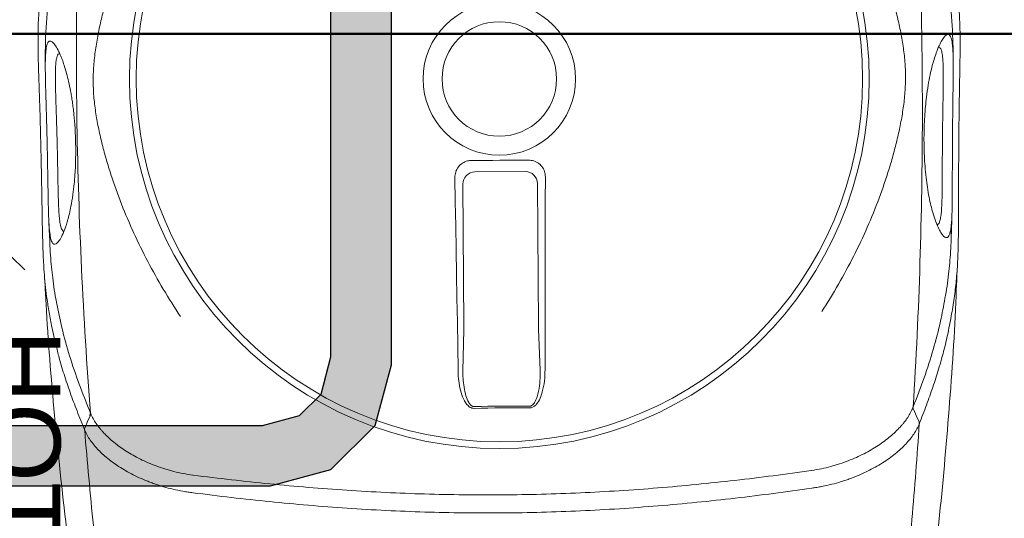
# Model space of a CAD drawing. Header units: millimetres. Extents: x 1277566 to 1493426, y 1039116 to 1145896.
# Tile 131 of 151: x 1404769 to 1405175, y 1133984 to 1134190. Entities that reach past the tile are written whole.
import ezdxf

# ---------------------------------------------------------------- set-up
doc = ezdxf.new("R2010")
doc.units = ezdxf.units.MM
for name, color, linetype, lineweight in [('CKD Dimensions', 3, 'Continuous', 0), ('CKD Equipments', 252, 'Continuous', 0), ('L6', 252, 'Continuous', 13), ('L7', 252, 'Continuous', 0)]:
    doc.layers.add(name, color=color, linetype=linetype, lineweight=lineweight)
for name, color, linetype in [('CKD Plumbing', 6, 'Continuous'), ('EQUI.', 4, 'Continuous'), ('kitchen equip1', 8, 'Continuous'), ('L11', 6, 'Continuous')]:
    doc.layers.add(name, color=color, linetype=linetype)
doc.styles.get("Standard").update_dxf_attribs({"font": 'arial.ttf'})

# ---------------------------------------------------------------- blocks, each defined once
blk = doc.blocks.new('G$C728151F9')
at = {"layer": 'CKD Equipments'}
h = blk.add_hatch(color=111, dxfattribs=at)
h.dxf.hatch_style = 1
h.paths.add_polyline_path([(350, 500), (50, 500), (25, 493.3), (6.7, 475), (0, 450), (0, 50), (6.7, 25), (25, 6.7), (50, 0), (350, 0), (375, 6.7), (393.3, 25), (400, 50), (400, 450), (393.3, 475), (375, 493.3)])
h.paths.add_polyline_path([(346.71, 475), (53.29, 475), (37.94, 470.89), (29.11, 462.06), (25, 446.71), (25, 53.29), (29.11, 37.94), (37.94, 29.11), (53.29, 25), (346.71, 25), (362.06, 29.11), (370.89, 37.94), (375, 53.29), (375, 446.71), (370.89, 462.06), (362.06, 470.89)], flags=16)
at = {"layer": 'EQUI.'}
blk.add_lwpolyline([(89.36, 151.43), (183.19, 247.6)], dxfattribs=at)
blk.add_lwpolyline([(89.36, 151.43), (183.19, 247.6)], dxfattribs=at)
blk.add_lwpolyline([(89.36, 151.43), (183.19, 247.6)], dxfattribs=at)
blk.add_lwpolyline([(89.36, 151.43), (183.19, 247.6)], dxfattribs=at)
at = {"layer": 'kitchen equip1'}
for points in [[(350, 500), (50, 500), (25, 493.3), (6.7, 475), (0, 450), (0, 50), (6.7, 25), (25, 6.7), (50, 0), (350, 0), (375, 6.7), (393.3, 25), (400, 50), (400, 450), (393.3, 475), (375, 493.3)], [(346.71, 475), (53.29, 475), (37.94, 470.89), (29.11, 462.06), (25, 446.71), (25, 53.29), (29.11, 37.94), (37.94, 29.11), (53.29, 25), (346.71, 25), (362.06, 29.11), (370.89, 37.94), (375, 53.29), (375, 446.71), (370.89, 462.06), (362.06, 470.89)]]:
    blk.add_lwpolyline(points, close=True, dxfattribs=at)
blk = doc.blocks.new('G$C4DC229AB')
at = {"linetype": 'Continuous', "lineweight": 0}
for p, q in [((451.97, 566.97), (451.98, 566.97)), ((464.91, 437.1), (478.16, 447.56)), ((416.36, 401.39), (463.61, 436.11)), ((497.12, 421.76), (483.18, 412.24)), ((481.85, 411.3), (434.6, 376.57)), ((427.62, 377.62), (415.28, 394.41)), ((603.27, 361.13), (603.27, 361.12))]:
    blk.add_line(p, q, dxfattribs=at)
at = {"linetype": 'Continuous', "lineweight": 0, "flags": 128}
for points in [[(403.61, 586.55), (402.32, 584.33), (401.03, 582.09)], [(412.25, 402.45), (420.36, 408.26), (428.46, 414.08), (436.55, 419.9), (444.63, 425.72), (452.7, 431.54), (460.76, 437.37), (468.81, 443.2), (476.85, 449.03)], [(498.13, 420.07), (490.17, 414.14), (482.2, 408.2), (474.23, 402.24), (466.26, 396.28), (458.29, 390.31), (450.33, 384.32), (442.36, 378.33), (434.39, 372.33)], [(424.61, 373.75), (422.87, 376.12), (421.14, 378.49), (419.4, 380.86), (417.66, 383.23), (415.92, 385.59), (414.18, 387.96), (412.43, 390.33), (410.69, 392.69)], [(602.49, 307.99), (605.01, 308.56), (607.52, 309.12)]]:
    blk.add_lwpolyline(points, dxfattribs=at)
at = {"linetype": 'Continuous', "lineweight": 0}
for radius in [152.76, 150, 31.5, 23.65]:
    blk.add_circle((390.57, 363.31), radius, dxfattribs=at)
for centre, radius, start, end in [((912.52, 746.94), 512.56, 215.0344, 217.5962), ((912.44, 746.88), 511.7, 215.0345, 217.596), ((419.38, 397.35), 5.04, 126.7911, 215.6243), ((431.65, 380.66), 5.04, 217.0063, 305.8394), ((602.42, 306.03), 1.73, 92.1585, 124.2775)]:
    blk.add_arc(centre, radius, start, end, dxfattribs=at)
for centre, major_axis, start_param, end_param in [((462.65, 435.95), (4.07, 2.9), 4.88824, 5.237306), ((481.41, 410.43), (3.98, 3.02), 1.045879, 1.394945)]:
    blk.add_ellipse(centre, major_axis=major_axis, ratio=0.086139, start_param=start_param, end_param=end_param, dxfattribs=at)
for points, knots in [([(473.74, 640.56), (460.83, 633.52), (434.17, 618.97), (394.62, 595.42), (362.23, 575.25), (343.61, 562.65), (344.71, 563.39)], [0, 0, 0, 0, 0.27832, 0.574596, 0.870871, 1, 1, 1, 1]), ([(404.44, 587.4), (415.64, 594.43), (426.9, 601.34), (449.53, 614.9), (460.91, 621.56), (472.35, 628.09)], [0, 0, 0, 0, 0.5, 0.5, 1, 1, 1, 1]), ([(377.44, 579.16), (378.78, 579.66), (382.5, 581.06), (388.76, 583.04), (396.33, 585.26), (401.74, 586.69), (404.44, 587.4)], [0, 0, 0, 0, 0.157579, 0.438078, 0.719047, 1, 1, 1, 1]), ([(404.41, 587.39), (404.38, 587.38), (404.34, 587.36), (404.25, 587.31), (404.21, 587.28), (404.09, 587.19), (404.01, 587.12), (403.81, 586.9), (403.7, 586.74), (403.61, 586.55)], [0, 0, 0, 0, 0.125, 0.125, 0.25, 0.25, 0.5, 0.5, 1, 1, 1, 1]), ([(404.41, 587.39), (405.15, 587.58), (405.91, 587.72), (407.5, 587.93), (408.31, 588), (410.83, 588.08), (412.59, 587.99), (416.28, 587.51), (418.21, 587.13), (421.22, 586.32), (422.24, 586.01), (424.32, 585.31), (425.37, 584.93), (428.56, 583.65), (430.71, 582.66), (435.03, 580.37), (437.21, 579.08), (439.95, 577.24), (440.49, 576.86), (441.58, 576.08), (442.12, 575.69), (443.74, 574.47), (444.8, 573.63), (446.9, 571.86), (447.93, 570.94), (449.46, 569.5), (449.97, 569.01), (450.73, 568.26), (450.98, 568.01), (451.47, 567.49), (451.72, 567.24), (451.97, 566.97)], [0, 0, 0, 0, 0.0625, 0.0625, 0.125, 0.125, 0.25, 0.25, 0.375, 0.375, 0.4375, 0.4375, 0.5, 0.5, 0.625, 0.625, 0.75, 0.75, 0.78125, 0.78125, 0.8125, 0.8125, 0.875, 0.875, 0.9375, 0.9375, 0.96875, 0.96875, 0.984375, 0.984375, 1, 1, 1, 1]), ([(446.02, 562.72), (444.14, 564.66), (442.18, 566.44), (439.65, 568.5), (439.15, 568.9), (438.12, 569.69), (437.61, 570.07), (436.06, 571.19), (435.02, 571.9), (431.92, 573.9), (429.85, 575.09), (426.75, 576.65), (425.72, 577.14), (423.65, 578.05), (422.63, 578.47), (419.58, 579.62), (417.61, 580.24), (413.78, 581.2), (411.93, 581.54), (409.69, 581.8), (409.25, 581.84), (408.38, 581.91), (407.94, 581.94), (406.67, 581.99), (405.84, 581.99), (403.42, 581.88), (401.9, 581.67), (400.47, 581.32)], [0, 0, 0, 0, 0.125, 0.125, 0.15625, 0.15625, 0.1875, 0.1875, 0.25, 0.25, 0.375, 0.375, 0.4375, 0.4375, 0.5, 0.5, 0.625, 0.625, 0.75, 0.75, 0.78125, 0.78125, 0.8125, 0.8125, 0.875, 0.875, 1, 1, 1, 1]), ([(206.26, 441.31), (221.67, 453.92), (237.28, 466.3), (261.01, 484.55), (268.98, 490.57), (285, 502.51), (293.07, 508.43), (317.38, 525.96), (333.73, 537.39), (366.75, 559.72), (383.4, 570.62), (400.22, 581.25)], [0, 0, 0, 0, 0.25, 0.25, 0.375, 0.375, 0.5, 0.5, 0.75, 0.75, 1, 1, 1, 1]), ([(225.13, 470.06), (226.49, 471.59), (230.02, 475.52), (235.54, 481.34), (241.81, 487.63), (248.07, 493.51), (254.38, 499.03), (259.79, 503.41), (264.17, 506.74), (267.65, 509.28), (271.55, 512.05), (275.84, 515.05), (280.56, 518.33), (285.43, 521.72), (290.54, 525.31), (295.91, 529.09), (301.72, 533.22), (307.72, 537.5), (313.51, 541.67), (318.38, 545.18), (322.46, 548.12), (325.86, 550.57), (329.07, 552.86), (332.59, 555.34), (336.28, 557.9), (340.05, 560.44), (343.51, 562.67), (347.8, 565.28), (353.01, 568.2), (359.68, 571.59), (366.91, 574.96), (372.87, 577.5), (376.4, 578.78), (377.44, 579.16)], [0, 0, 0, 0, 0.033599, 0.086704, 0.14001, 0.193319, 0.246393, 0.299468, 0.326258, 0.353125, 0.379834, 0.406408, 0.428618, 0.451478, 0.47167, 0.492329, 0.516002, 0.540379, 0.564065, 0.588402, 0.605742, 0.623087, 0.640895, 0.658706, 0.685242, 0.711788, 0.738802, 0.765824, 0.81871, 0.871587, 0.924587, 0.977588, 1, 1, 1, 1]), ([(400.22, 581.25), (396.01, 580.13), (387.59, 577.87), (376.1, 574.14), (365.51, 570.03), (359.06, 566.94), (356.2, 565.58)], [0, 0, 0, 0, 0.263525, 0.527185, 0.79078, 1, 1, 1, 1]), ([(356.2, 565.58), (355.82, 565.41), (352.17, 563.72), (347.62, 561.22), (342.22, 558.08), (338.11, 555.49), (334.12, 552.86), (331.14, 550.79), (329.92, 549.95)], [0, 0, 0, 0, 0.042136, 0.404804, 0.566088, 0.727781, 0.888854, 1, 1, 1, 1]), ([(451.98, 566.97), (459.36, 559.37), (466.66, 551.66), (477.45, 539.89), (481.02, 535.94), (488.1, 527.95), (491.62, 523.93), (502.06, 511.74), (508.89, 503.5), (522.23, 486.73), (528.75, 478.22), (541.46, 460.91), (547.65, 452.14), (559.68, 434.4), (565.51, 425.42), (574.01, 411.83), (576.8, 407.28), (582.31, 398.13), (585.02, 393.53), (593.04, 379.71), (598.22, 370.44), (603.27, 361.13)], [0, 0, 0, 0, 0.125, 0.125, 0.1875, 0.1875, 0.25, 0.25, 0.375, 0.375, 0.5, 0.5, 0.625, 0.625, 0.75, 0.75, 0.8125, 0.8125, 0.875, 0.875, 1, 1, 1, 1]), ([(597.35, 356.88), (592.29, 366.17), (587.09, 375.42), (576.39, 393.79), (570.88, 402.92), (559.52, 421.03), (553.67, 430), (541.63, 447.74), (535.45, 456.5), (522.74, 473.79), (516.22, 482.31), (502.9, 499.08), (496.1, 507.32), (485.69, 519.5), (482.18, 523.52), (475.11, 531.52), (471.55, 535.48), (460.79, 547.26), (453.51, 554.98), (446.15, 562.59)], [0, 0, 0, 0, 0.125, 0.125, 0.25, 0.25, 0.375, 0.375, 0.5, 0.5, 0.625, 0.625, 0.75, 0.75, 0.8125, 0.8125, 0.875, 0.875, 1, 1, 1, 1]), ([(329.39, 549.49), (330.02, 549.87), (331.49, 550.75), (333.08, 551.46), (334.38, 551.8), (335.24, 551.67), (335.72, 551.09), (335.72, 549.97), (335.19, 548.32), (334.14, 546.22), (332.59, 543.7), (330.69, 541.08), (328.5, 538.39), (326.18, 535.77), (323.44, 532.96), (320.31, 529.98), (316.99, 527.05), (313.66, 524.32), (310.53, 521.89), (307.32, 519.53), (303.84, 517.1), (300.17, 514.7), (296.63, 512.53), (292.76, 510.32), (288.77, 508.23), (284.74, 506.34), (281.16, 504.87), (278.03, 503.76), (275.01, 502.86), (272.25, 502.23), (269.92, 501.93), (268.26, 501.98), (267.2, 502.34), (266.73, 502.98), (267, 503.97), (267.98, 505.31), (269.38, 506.58), (270.08, 507.21)], [0, 0, 0, 0, 0.026608, 0.06138, 0.0962, 0.130925, 0.168927, 0.207024, 0.245099, 0.283069, 0.316694, 0.350298, 0.37294, 0.395622, 0.418192, 0.438002, 0.457786, 0.474878, 0.488481, 0.502082, 0.518368, 0.53466, 0.550889, 0.567128, 0.590899, 0.614713, 0.640745, 0.66688, 0.692979, 0.729781, 0.766704, 0.803672, 0.840537, 0.880482, 0.920552, 0.960572, 1, 1, 1, 1]), ([(299.98, 528.76), (301.12, 529.57), (303.4, 531.2), (306.88, 533.69), (310.33, 536.17), (314.06, 538.87), (317.76, 541.53), (321.27, 544.05), (324.27, 546.16), (326.77, 547.85), (328.48, 548.97), (329.21, 549.39), (329.39, 549.49)], [0, 0, 0, 0, 0.0782123, 0.1564368, 0.2446658, 0.3329467, 0.4546253, 0.5765046, 0.703629, 0.8312553, 0.9586974, 1, 1, 1, 1]), ([(334.29, 552.85), (331.71, 551.17), (328.9, 549.35), (326.15, 547.43), (325.93, 547.27)], [0, 0, 0, 0, 0.919543, 1, 1, 1, 1]), ([(333.51, 545.21), (333.32, 545.25), (333.13, 545.3), (332.94, 545.34), (332.94, 545.34), (332.94, 545.34), (332.94, 545.34), (332.84, 545.36), (332.49, 545.44), (331.46, 545.14), (329.79, 544.4), (327.5, 543.09), (325, 541.47), (322.51, 539.76), (320.21, 538.14), (317.35, 536.1), (314.17, 533.82), (310.96, 531.52), (308.1, 529.46), (305.21, 527.4), (303.33, 526.07), (302.38, 525.4)], [-0.088365, -0.088365, -0.088365, -0.088365, 0, 0, 0, 0, 0, 0, 0.042963, 0.162036, 0.283698, 0.405299, 0.528456, 0.591382, 0.654277, 0.728503, 0.80457, 0.856235, 0.909083, 0.954041, 1, 1, 1, 1]), ([(270.08, 507.21), (270.08, 507.21), (270.57, 507.67), (272.12, 508.89), (274.49, 510.7), (277.15, 512.63), (279.82, 514.53), (282.89, 516.71), (286.38, 519.16), (290.25, 521.88), (294.47, 524.85), (297.78, 527.19), (299.62, 528.5), (299.98, 528.76)], [0, 0, 0, 0, 0.0021857, 0.1486808, 0.2950678, 0.3936347, 0.4923949, 0.5907133, 0.6868358, 0.782863, 0.8795306, 0.9761461, 1, 1, 1, 1]), ([(233.82, 412.48), (235.39, 416.67), (237.05, 420.78), (240.56, 428.86), (242.41, 432.84), (246.3, 440.65), (248.34, 444.5), (252.62, 452.05), (254.85, 455.76), (259.54, 463.06), (261.97, 466.62), (265.78, 471.84), (267.07, 473.55), (269.71, 476.94), (271.06, 478.62), (273.84, 481.92), (275.25, 483.55), (278.18, 486.76), (279.68, 488.34), (282.78, 491.4), (284.38, 492.9), (286.88, 495.06), (287.73, 495.77), (289.04, 496.82), (289.48, 497.16), (290.37, 497.85), (290.82, 498.18), (293.09, 499.85), (294.94, 501.08), (298.69, 503.4), (300.59, 504.47), (304.44, 506.51), (306.39, 507.47), (310.33, 509.3), (312.3, 510.17), (316.27, 511.82), (318.27, 512.6), (322.28, 514.11), (324.29, 514.82), (330.36, 516.88), (334.46, 518.13), (346.87, 521.54), (355.34, 523.37), (368.38, 525.46), (372.76, 526.04), (381.55, 526.98), (385.98, 527.34), (390.43, 527.59)], [0, 0, 0, 0, 0.0625, 0.0625, 0.125, 0.125, 0.1875, 0.1875, 0.25, 0.25, 0.3125, 0.3125, 0.34375, 0.34375, 0.375, 0.375, 0.40625, 0.40625, 0.4375, 0.4375, 0.46875, 0.46875, 0.484375, 0.484375, 0.492188, 0.492188, 0.5, 0.5, 0.53125, 0.53125, 0.5625, 0.5625, 0.59375, 0.59375, 0.625, 0.625, 0.65625, 0.65625, 0.6875, 0.6875, 0.75, 0.75, 0.875, 0.875, 0.9375, 0.9375, 1, 1, 1, 1]), ([(302.38, 525.4), (302.08, 525.19), (300.58, 524.13), (297.84, 522.2), (293.98, 519.5), (290.05, 516.77), (286.41, 514.22), (283.34, 512.05), (280.59, 510.05), (278.22, 508.26), (276.06, 506.48), (274.45, 504.93), (273.51, 503.75), (273.44, 503.24), (273.41, 503.04), (273.41, 503.04), (273.41, 503.04), (273.41, 503.04), (273.38, 502.86), (273.35, 502.67), (273.33, 502.49)], [0, 0, 0, 0, 0.014263, 0.071432, 0.130741, 0.207145, 0.286904, 0.364421, 0.443321, 0.542698, 0.643157, 0.777817, 0.912539, 1, 1, 1, 1, 1, 1, 1.081436, 1.081436, 1.081436, 1.081436]), ([(273.38, 509.84), (272.44, 509.15), (270.42, 507.67), (264.56, 503.19), (257.01, 496.89), (248.11, 488.48), (242.91, 483.33), (240.17, 480.36), (240.01, 480.19)], [0, 0, 0, 0, 0.076639, 0.163762, 0.518013, 0.751525, 0.985081, 1, 1, 1, 1]), ([(476.85, 449.03), (478.14, 449.91), (480.7, 451.66), (484.35, 453.36), (487.66, 454.38), (490.04, 454.68), (491.9, 454.33), (492.9, 453.82), (493.31, 453.31), (493.46, 453.13)], [0, 0, 0, 0, 0.2549733, 0.5094959, 0.6555036, 0.8234143, 0.8930287, 0.9633452, 1, 1, 1, 1]), ([(492.83, 452.7), (492.73, 452.82), (492.46, 453.15), (492, 453.34), (491.34, 453.5), (490, 453.55), (487.97, 453.04), (485.03, 451.86), (481.74, 450.08), (479.36, 448.4), (478.16, 447.56)], [0, 0, 0, 0, 0.028874, 0.074198, 0.087541, 0.150828, 0.315881, 0.465459, 0.731192, 1, 1, 1, 1]), ([(497.12, 421.76), (497.97, 422.41), (499.79, 423.78), (502.39, 426.13), (504.7, 428.67), (506.22, 430.93), (506.78, 432.6), (506.76, 433.52), (506.58, 433.99), (506.44, 434.18), (506.4, 434.23)], [0, 0, 0, 0, 0.19611, 0.418032, 0.642122, 0.825582, 0.912375, 0.957312, 0.988402, 1, 1, 1, 1]), ([(507, 434.7), (507.18, 434.42), (507.52, 433.85), (507.69, 432.6), (507.35, 430.57), (505.94, 427.86), (503.63, 424.91), (500.95, 422.28), (499.03, 420.77), (498.13, 420.07)], [0, 0, 0, 0, 0.053674, 0.107072, 0.201461, 0.385823, 0.599668, 0.814062, 1, 1, 1, 1]), ([(410.69, 392.69), (410.29, 393.36), (409.48, 394.71), (409.21, 397.08), (409.7, 399.38), (410.79, 401.24), (411.82, 402.09), (412.25, 402.45)], [0, 0, 0, 0, 0.21225, 0.424556, 0.635748, 0.847225, 1, 1, 1, 1]), ([(434.39, 372.33), (433.71, 371.91), (432.36, 371.09), (429.96, 370.79), (427.65, 371.26), (425.8, 372.34), (424.96, 373.34), (424.61, 373.75)], [0, 0, 0, 0, 0.214916, 0.429922, 0.642835, 0.854056, 1, 1, 1, 1]), ([(667.68, 362.32), (658.04, 353.36), (648.29, 344.48), (628.58, 326.93), (618.63, 318.25), (608.58, 309.66)], [0, 0, 0, 0, 0.5, 0.5, 1, 1, 1, 1]), ([(567.76, 259.76), (567.76, 259.76), (584.39, 273.01), (613.3, 297.89), (647.59, 328.6), (669.42, 349.71), (680, 359.93)], [0, 0, 0, 0, 0.128959, 0.425292, 0.721626, 1, 1, 1, 1]), ([(603.27, 361.12), (603.45, 360.81), (603.62, 360.49), (603.96, 359.86), (604.13, 359.55), (604.62, 358.6), (604.94, 357.96), (605.86, 356.06), (606.43, 354.79), (608.02, 351), (608.91, 348.47), (609.85, 345.33), (610.02, 344.71), (610.36, 343.45), (610.52, 342.83), (610.97, 340.97), (611.23, 339.74), (611.9, 336.12), (612.2, 333.77), (612.46, 330.36), (612.52, 329.24), (612.56, 327.07), (612.55, 326.01), (612.43, 322.91), (612.22, 320.95), (611.81, 318.64), (611.72, 318.18), (611.53, 317.29), (611.43, 316.85), (611.1, 315.56), (610.85, 314.73), (610.02, 312.37), (609.35, 310.93), (608.56, 309.64)], [0, 0, 0, 0, 0.015625, 0.015625, 0.03125, 0.03125, 0.0625, 0.0625, 0.125, 0.125, 0.25, 0.25, 0.28125, 0.28125, 0.3125, 0.3125, 0.375, 0.375, 0.5, 0.5, 0.5625, 0.5625, 0.625, 0.625, 0.75, 0.75, 0.78125, 0.78125, 0.8125, 0.8125, 0.875, 0.875, 1, 1, 1, 1]), ([(601.59, 307.69), (602.35, 308.94), (603, 310.33), (603.83, 312.61), (604.07, 313.4), (604.41, 314.63), (604.51, 315.05), (604.71, 315.91), (604.8, 316.35), (605.22, 318.56), (605.44, 320.43), (605.67, 324.37), (605.67, 326.43), (605.48, 329.68), (605.39, 330.79), (605.14, 333.03), (604.98, 334.16), (604.41, 337.58), (603.9, 339.91), (602.91, 343.47), (602.55, 344.67), (601.94, 346.49), (601.72, 347.09), (601.28, 348.31), (601.05, 348.91), (599.84, 351.93), (598.72, 354.33), (597.44, 356.71)], [0, 0, 0, 0, 0.125, 0.125, 0.1875, 0.1875, 0.21875, 0.21875, 0.25, 0.25, 0.375, 0.375, 0.5, 0.5, 0.5625, 0.5625, 0.625, 0.625, 0.75, 0.75, 0.8125, 0.8125, 0.84375, 0.84375, 0.875, 0.875, 1, 1, 1, 1]), ([(547.31, 314.15), (545.74, 309.96), (544.08, 305.85), (540.57, 297.76), (538.72, 293.79), (534.83, 285.97), (532.79, 282.13), (528.52, 274.58), (526.28, 270.86), (521.59, 263.57), (519.16, 260.01), (515.36, 254.79), (514.06, 253.07), (511.42, 249.68), (510.07, 248.01), (507.3, 244.71), (505.88, 243.08), (502.95, 239.86), (501.45, 238.29), (498.35, 235.22), (496.75, 233.73), (494.25, 231.56), (493.4, 230.85), (492.09, 229.81), (491.65, 229.46), (490.76, 228.78), (490.31, 228.44), (488.04, 226.78), (486.2, 225.54), (482.45, 223.23), (480.54, 222.15), (476.69, 220.12), (474.74, 219.16), (470.81, 217.32), (468.83, 216.46), (464.86, 214.81), (462.86, 214.02), (458.86, 212.52), (456.84, 211.8), (450.77, 209.74), (446.68, 208.49), (434.26, 205.08), (425.79, 203.26), (412.75, 201.17), (408.38, 200.58), (399.58, 199.65), (395.15, 199.29), (390.7, 199.04)], [0, 0, 0, 0, 0.0625, 0.0625, 0.125, 0.125, 0.1875, 0.1875, 0.25, 0.25, 0.3125, 0.3125, 0.34375, 0.34375, 0.375, 0.375, 0.40625, 0.40625, 0.4375, 0.4375, 0.46875, 0.46875, 0.484375, 0.484375, 0.492187, 0.492187, 0.5, 0.5, 0.53125, 0.53125, 0.5625, 0.5625, 0.59375, 0.59375, 0.625, 0.625, 0.65625, 0.65625, 0.6875, 0.6875, 0.75, 0.75, 0.875, 0.875, 0.9375, 0.9375, 1, 1, 1, 1]), ([(608.58, 309.66), (607.05, 307.22), (603.99, 302.36), (599.49, 295.61), (594.88, 289.18), (591.18, 284.26), (588.82, 281.59), (588.22, 280.9)], [0, 0, 0, 0, 0.229832, 0.459678, 0.690029, 0.920378, 1, 1, 1, 1]), ([(608.56, 309.64), (608.54, 309.61), (608.51, 309.57), (608.44, 309.51), (608.4, 309.47), (608.27, 309.38), (608.18, 309.33), (607.91, 309.2), (607.72, 309.15), (607.52, 309.12)], [0, 0, 0, 0, 0.125, 0.125, 0.25, 0.25, 0.5, 0.5, 1, 1, 1, 1]), ([(601.45, 307.46), (586.28, 294.59), (570.91, 281.95), (539.74, 257.11), (523.95, 244.91), (499.96, 226.95), (491.9, 221.01), (475.72, 209.28), (467.6, 203.48), (443.1, 186.27), (426.62, 175.07), (409.98, 164.13)], [0, 0, 0, 0, 0.25, 0.25, 0.5, 0.5, 0.625, 0.625, 0.75, 0.75, 1, 1, 1, 1]), ([(572.61, 269.31), (575.01, 271.9), (580.13, 277.41), (587.47, 286.57), (594.45, 296.42), (599.12, 303.78), (601.45, 307.46)], [0, 0, 0, 0, 0.2280042, 0.4853378, 0.7427349, 1, 1, 1, 1]), ([(602.49, 307.99), (602.49, 307.99), (602.49, 307.99), (602.49, 307.99), (602.49, 307.99), (602.49, 307.99), (602.49, 307.99), (602.45, 307.91), (602.4, 307.84), (602.36, 307.76)], [-0.00000006, -0.00000006, -0.00000006, -0.00000006, 0, 0, 0, 0.0000002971, 0.0000002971, 0.0000002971, 0.0005047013, 0.0005047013, 0.0005047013, 0.0005047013]), ([(588.22, 280.9), (586.01, 278.3), (582.39, 274.04), (577.19, 268.64), (573.17, 264.66), (569.39, 261.16), (565.87, 258.12), (562.34, 255.22), (558.95, 252.53), (555.55, 249.9), (552.27, 247.4), (549.19, 245.07), (545.86, 242.57), (541.82, 239.55), (536.94, 235.9), (531.21, 231.59), (525.22, 227.06), (519.22, 222.48), (513.53, 218.13), (508.33, 214.11), (503.74, 210.55), (499.65, 207.38), (496.05, 204.6), (492.83, 202.16), (486.72, 197.65), (477.65, 191.56), (466.75, 185.25), (457.58, 180.45), (449.56, 176.51), (440.26, 172.22), (429.33, 167.44), (418.76, 162.97), (411.41, 159.91), (408.38, 158.65)], [0, 0, 0, 0, 0.0593635, 0.0971043, 0.1348438, 0.1667324, 0.198607, 0.2201848, 0.2417788, 0.2633349, 0.278122, 0.2929063, 0.3080418, 0.3231723, 0.3441056, 0.3655953, 0.3864814, 0.4080077, 0.4295299, 0.4486306, 0.4683357, 0.4884205, 0.5086324, 0.5289688, 0.5492243, 0.6333183, 0.7152132, 0.756242, 0.7972696, 0.8516973, 0.906117, 0.9611972, 1, 1, 1, 1]), ([(552.18, 250.96), (552.44, 251.19), (554.62, 252.85), (558.32, 255.88), (562.02, 259.02), (566.63, 263.25), (570.13, 266.58), (572.58, 269.28), (572.61, 269.31)], [0, 0, 0, 0, 0.1154515, 0.2827578, 0.4507086, 0.6182339, 0.994941, 1, 1, 1, 1]), ([(521.43, 227.47), (519.8, 226.24), (518.2, 225.02), (516.23, 223.51), (515.83, 223.21), (515.06, 222.62), (514.67, 222.32), (513.53, 221.45), (512.79, 220.88), (511.33, 219.76), (510.62, 219.21), (509.57, 218.41), (509.23, 218.14), (508.55, 217.62), (508.21, 217.37), (506.58, 216.11), (505.36, 215.18), (503.66, 213.87), (503.11, 213.45), (502.05, 212.64), (501.53, 212.25), (500.06, 211.13), (499.17, 210.46), (497.51, 209.23), (496.74, 208.67), (495.68, 207.9), (495.34, 207.66), (494.68, 207.2), (494.37, 206.98), (492.85, 205.94), (491.85, 205.29), (490.13, 204.3), (489.42, 203.95), (488.52, 203.62), (488.26, 203.55), (487.9, 203.48), (487.79, 203.46), (487.57, 203.44), (487.48, 203.44), (487.02, 203.48), (486.76, 203.63), (486.45, 204.16), (486.4, 204.53), (486.51, 205.51), (486.66, 206.12), (487.22, 207.57), (487.61, 208.42), (488.28, 209.67), (488.43, 209.92), (488.74, 210.46), (488.9, 210.73), (489.42, 211.58), (489.81, 212.19), (490.68, 213.48), (491.17, 214.16), (492.25, 215.62), (492.85, 216.4), (494.17, 218.03), (494.9, 218.9), (496.51, 220.73), (497.39, 221.7), (498.87, 223.26), (499.39, 223.79), (500.47, 224.87), (501.03, 225.43), (502.2, 226.56), (502.81, 227.13), (503.76, 228.02), (504.09, 228.32), (504.75, 228.92), (505.09, 229.23), (506.8, 230.75), (508.23, 231.98), (510.49, 233.84), (511.27, 234.46), (512.45, 235.4), (512.86, 235.71), (513.66, 236.33), (514.06, 236.64), (515.27, 237.56), (516.07, 238.16), (517.29, 239.05), (517.7, 239.34), (518.52, 239.92), (518.93, 240.21), (520.95, 241.63), (522.53, 242.68), (524.45, 243.91), (524.83, 244.15), (525.59, 244.63), (525.96, 244.86), (527.08, 245.54), (527.8, 245.97), (529.9, 247.2), (531.22, 247.93), (533.1, 248.93), (533.71, 249.25), (534.89, 249.84), (535.46, 250.12), (537.11, 250.9), (538.12, 251.36), (540.04, 252.18), (540.93, 252.54), (542.19, 253.01), (542.6, 253.16), (543.38, 253.44), (543.76, 253.56), (545.58, 254.16), (546.82, 254.5), (548.98, 254.98), (549.89, 255.12), (551.04, 255.21), (551.38, 255.22), (552.01, 255.2), (552.28, 255.17), (553, 255.03), (553.33, 254.87), (553.73, 254.42), (553.79, 254.13), (553.64, 253.4), (553.42, 252.97), (552.86, 252.2), (552.63, 251.92), (552.23, 251.47), (552.08, 251.32), (551.77, 250.99), (551.6, 250.82), (550.71, 249.94), (549.81, 249.14), (548.4, 247.97), (548.11, 247.72), (547.48, 247.22), (547.16, 246.95), (546.13, 246.13), (545.38, 245.55), (543.75, 244.28), (542.87, 243.61), (541.41, 242.5), (540.9, 242.12), (539.84, 241.31), (539.28, 240.89), (537.55, 239.59), (536.32, 238.67), (534.35, 237.2), (533.67, 236.69), (532.61, 235.9), (532.25, 235.63), (531.53, 235.08), (531.16, 234.81), (529.33, 233.43), (527.81, 232.29), (525.46, 230.52), (524.67, 229.92), (523.05, 228.7), (522.24, 228.09), (521.43, 227.47)], [0, 0, 0, 0, 0.015625, 0.015625, 0.019531, 0.019531, 0.023438, 0.023438, 0.03125, 0.03125, 0.039063, 0.039063, 0.042969, 0.042969, 0.046875, 0.046875, 0.0625, 0.0625, 0.070313, 0.070313, 0.078125, 0.078125, 0.09375, 0.09375, 0.109375, 0.109375, 0.117188, 0.117188, 0.125, 0.125, 0.15625, 0.15625, 0.1875, 0.1875, 0.203125, 0.203125, 0.210938, 0.210938, 0.21875, 0.21875, 0.25, 0.25, 0.28125, 0.28125, 0.3125, 0.3125, 0.34375, 0.34375, 0.351563, 0.351563, 0.359375, 0.359375, 0.375, 0.375, 0.390625, 0.390625, 0.40625, 0.40625, 0.421875, 0.421875, 0.4375, 0.4375, 0.445313, 0.445313, 0.453125, 0.453125, 0.460938, 0.460938, 0.464844, 0.464844, 0.46875, 0.46875, 0.484375, 0.484375, 0.492188, 0.492188, 0.496094, 0.496094, 0.5, 0.5, 0.507813, 0.507813, 0.511719, 0.511719, 0.515625, 0.515625, 0.53125, 0.53125, 0.535156, 0.535156, 0.539063, 0.539063, 0.546875, 0.546875, 0.5625, 0.5625, 0.570313, 0.570313, 0.578125, 0.578125, 0.59375, 0.59375, 0.609375, 0.609375, 0.617188, 0.617188, 0.625, 0.625, 0.65625, 0.65625, 0.6875, 0.6875, 0.703125, 0.703125, 0.71875, 0.71875, 0.75, 0.75, 0.78125, 0.78125, 0.8125, 0.8125, 0.828125, 0.828125, 0.835938, 0.835938, 0.84375, 0.84375, 0.875, 0.875, 0.882812, 0.882812, 0.890625, 0.890625, 0.90625, 0.90625, 0.921875, 0.921875, 0.929687, 0.929687, 0.9375, 0.9375, 0.953125, 0.953125, 0.960937, 0.960937, 0.964844, 0.964844, 0.96875, 0.96875, 0.984375, 0.984375, 0.992187, 0.992187, 1, 1, 1, 1]), ([(518.93, 230.76), (519.6, 231.27), (521.35, 232.6), (524.19, 234.76), (526.5, 236.5), (528.83, 238.25), (531.16, 240), (533.87, 242.04), (536.15, 243.77), (538.08, 245.25), (539.78, 246.57), (541.77, 248.17), (543.76, 249.85), (545.65, 251.66), (546.86, 253.09), (547, 253.73), (547.06, 254.01), (547.06, 254.01), (547.06, 254.01), (547.06, 254.01), (547.11, 254.19), (547.15, 254.38), (547.19, 254.57)], [0, 0, 0, 0, 0.032705, 0.086629, 0.142257, 0.153922, 0.215379, 0.27845, 0.333103, 0.387785, 0.444206, 0.500642, 0.614534, 0.729613, 0.886835, 1, 1, 1, 1, 1, 1, 1.078938, 1.078938, 1.078938, 1.078938]), ([(546.97, 246.81), (547.14, 246.94), (549.75, 248.95), (552.18, 250.96), (552.18, 250.96)], [0, 0, 0, 0, 0.065528, 1, 1, 1, 1]), ([(488.49, 210.02), (488.64, 209.94), (488.8, 209.85), (488.96, 209.77), (488.96, 209.77), (488.96, 209.77), (488.96, 209.77), (489.01, 209.74), (489.24, 209.62), (490.06, 209.85), (491.38, 210.38), (493.14, 211.37), (495.42, 212.86), (497.87, 214.61), (500.28, 216.41), (502.51, 218.1), (505.28, 220.23), (508.38, 222.63), (511.51, 225.05), (514.19, 227.12), (516.69, 229.04), (518.18, 230.19), (518.93, 230.76)], [-0.090918, -0.090918, -0.090918, -0.090918, 0, 0, 0, 0, 0, 0, 0.026213, 0.13292, 0.239613, 0.348571, 0.457474, 0.569041, 0.626082, 0.683094, 0.752821, 0.824315, 0.874905, 0.926701, 0.963078, 1, 1, 1, 1]), ([(457.08, 184.69), (457.31, 184.8), (460.98, 186.54), (467.47, 189.97), (478.1, 195.93), (486.34, 201.23), (492.3, 205.43), (494.29, 206.9), (495.21, 207.57)], [0, 0, 0, 0, 0.016162, 0.250764, 0.485322, 0.836539, 0.925214, 1, 1, 1, 1])]:
    blk.add_open_spline(points, degree=3, knots=knots, dxfattribs=at)
for points in [[(403.61, 586.55), (403.61, 586.55), (403.61, 586.55), (403.61, 586.55)], [(404.44, 587.4), (404.43, 587.4), (404.42, 587.4), (404.41, 587.39)], [(400.47, 581.32), (400.72, 581.51), (400.91, 581.78), (401.03, 582.09)], [(400.47, 581.32), (400.39, 581.3), (400.3, 581.28), (400.22, 581.25)], [(446.15, 562.59), (446.11, 562.63), (446.07, 562.68), (446.02, 562.72)], [(597.44, 356.71), (597.41, 356.77), (597.38, 356.82), (597.35, 356.88)], [(607.52, 309.12), (607.52, 309.12), (607.52, 309.12), (607.52, 309.12)], [(608.58, 309.66), (608.57, 309.65), (608.57, 309.64), (608.56, 309.64)], [(601.45, 307.46), (601.5, 307.54), (601.54, 307.61), (601.59, 307.69)], [(602.49, 307.99), (602.16, 307.97), (601.84, 307.86), (601.59, 307.69)]]:
    blk.add_open_spline(points, degree=3, dxfattribs=at)
blk = doc.blocks.new('G$CB69860C6')
at = {"layer": 'L11'}
for p, q in [((27.48, 469.31), (27.48, 470.89)), ((67.48, 470.89), (27.48, 470.89)), ((67.48, 469.31), (67.48, 470.89)), ((150.02, 470.89), (105.02, 470.89)), ((105.02, 470.89), (105.02, 465.89)), ((150.02, 470.89), (150.02, 465.89)), ((187.56, 469.31), (187.56, 470.89)), ((187.56, 470.89), (227.56, 470.89)), ((227.56, 469.31), (227.56, 470.89)), ((29.24, 467.03), (65.73, 467.03)), ((31.49, 466.09), (29.24, 467.03)), ((32.25, 460.08), (32.25, 464.96)), ((62.77, 460.08), (62.77, 464.96)), ((63.53, 466.09), (65.78, 467.03)), ((127.52, 465.89), (105.02, 465.89)), ((120.02, 450.89), (120.02, 465.89)), ((150.02, 465.89), (127.52, 465.89)), ((135.02, 450.89), (135.02, 465.89)), ((191.52, 466.09), (189.26, 467.03)), ((225.81, 467.03), (189.31, 467.03)), ((192.27, 460.08), (192.27, 464.96)), ((222.79, 460.08), (222.79, 464.96)), ((223.55, 466.09), (225.81, 467.03)), ((32.25, 460.08), (36.88, 457.02)), ((32.25, 460.08), (62.77, 460.08)), ((62.77, 460.08), (58.14, 457.02)), ((192.27, 460.08), (196.9, 457.02)), ((192.27, 460.08), (222.79, 460.08)), ((222.79, 460.08), (218.16, 457.02)), ((36.88, 449.76), (36.88, 457.02)), ((58.09, 457.02), (36.93, 457.02)), ((58.09, 449.76), (58.09, 457.02)), ((196.95, 457.02), (218.11, 457.02)), ((196.95, 449.76), (196.95, 457.02)), ((218.16, 449.76), (218.16, 457.02)), ((31.37, 439.76), (31.37, 449.76)), ((31.37, 449.76), (47.51, 449.76)), ((47.51, 449.76), (63.65, 449.76)), ((47.51, 440.39), (47.51, 449.14)), ((63.65, 439.76), (63.65, 449.76)), ((120.02, 450.89), (135.02, 450.89)), ((122.52, 427), (122.52, 450.89)), ((132.52, 427), (132.52, 450.89)), ((191.14, 439.76), (191.14, 449.76)), ((207.28, 449.76), (191.14, 449.76)), ((223.42, 449.76), (207.28, 449.76)), ((207.28, 440.39), (207.28, 449.14)), ((223.42, 439.76), (223.42, 449.76)), ((63.65, 439.76), (31.37, 439.76)), ((34.66, 439.76), (34.56, 428.46)), ((60.5, 439.76), (60.5, 435.46)), ((191.14, 439.76), (223.42, 439.76)), ((194.29, 439.76), (194.29, 435.46)), ((220.25, 439.76), (220.35, 428.46)), ((65.5, 430.46), (104.09, 430.46)), ((83.26, 430.46), (104.26, 430.46)), ((171.53, 430.46), (150.17, 430.46)), ((150.95, 430.46), (189.29, 430.46)), ((0, 423.71), (39.3, 424.39)), ((0, 423.71), (0, 419.11)), ((55.96, 423.71), (60.06, 423.71)), ((60.06, 419.11), (60.06, 423.71)), ((199.08, 423.71), (194.98, 423.71)), ((194.98, 419.11), (194.98, 423.71)), ((255.04, 423.71), (215.75, 424.39)), ((255.04, 423.71), (255.04, 419.11)), ((0, 419.11), (39.3, 418.42)), ((55.96, 419.11), (60.06, 419.11)), ((120.02, 18.75), (120.02, 421.41)), ((135.02, 18.75), (135.02, 421.41)), ((199.08, 419.11), (194.98, 419.11)), ((255.04, 419.11), (215.75, 418.42)), ((65.5, 411.71), (104.09, 411.71)), ((83.26, 411.71), (104.26, 411.71)), ((150.95, 411.71), (189.29, 411.71)), ((150.95, 411.71), (189.29, 411.71)), ((112.54, 377.95), (143.08, 389.06)), ((112.54, 357.95), (143.08, 369.06)), ((112.54, 337.95), (143.08, 349.06)), ((112.54, 317.95), (143.08, 329.06)), ((112.54, 297.95), (143.08, 309.06)), ((112.54, 277.95), (143.08, 289.06)), ((112.54, 257.95), (143.08, 269.06)), ((112.54, 237.95), (143.08, 249.06)), ((112.54, 217.95), (143.08, 229.06)), ((112.83, 198.05), (143.37, 209.17)), ((112.83, 178.05), (143.37, 189.17)), ((112.83, 158.05), (143.37, 169.17)), ((112.83, 141.74), (143.37, 152.85)), ((112.83, 121.74), (143.37, 132.85)), ((112.83, 101.74), (143.37, 112.85)), ((112.54, 77.05), (143.08, 88.17)), ((112.54, 57.05), (143.08, 68.17)), ((112.54, 37.05), (143.08, 48.17))]:
    blk.add_line(p, q, dxfattribs=at)
for points in [[(59.04, 423.71), (59.04, 428.06), (47.52, 434.71), (36, 428.06), (36, 424.34)], [(196, 423.71), (196, 428.06), (207.52, 434.71), (219.04, 428.06), (219.04, 424.34)], [(36, 418.48), (36, 414.76), (47.52, 408.1), (59.04, 414.76), (59.04, 419.11)], [(219.04, 418.48), (219.04, 414.76), (207.52, 408.1), (196, 414.76), (196, 419.11)]]:
    blk.add_lwpolyline(points, dxfattribs=at)
for centre, radius in [((47.52, 421.41), 8.75), ((207.52, 421.41), 8.75), ((47.52, 421.41), 3.75), ((207.52, 421.41), 3.75), ((127.52, 18.75), 7.5)]:
    blk.add_circle(centre, radius, dxfattribs=at)
for centre, radius, start, end in [((29.85, 469.31), 2.36, 180, 255), ((65.12, 469.31), 2.36, 285, 0), ((189.92, 469.31), 2.36, 180, 255), ((225.2, 469.31), 2.36, 285, 0), ((31.02, 464.96), 1.23, 0, 67.4662), ((64, 464.96), 1.23, 112.5338, 180), ((191.05, 464.96), 1.23, 0, 67.4662), ((224.02, 464.96), 1.23, 112.5338, 180), ((39.44, 397.34), 52.42, 81.1438, 98.8562), ((55.58, 397.34), 52.42, 81.1438, 98.8562), ((199.21, 397.34), 52.42, 81.1438, 98.8562), ((215.35, 397.34), 52.42, 81.1438, 98.8562), ((39.44, 492.19), 52.42, 261.1438, 278.8562), ((55.58, 492.19), 52.42, 261.1438, 278.8562), ((199.21, 492.19), 52.42, 261.1438, 278.8562), ((215.35, 492.19), 52.42, 261.1438, 278.8562), ((65.5, 435.46), 5, 180, 270), ((127.46, 421.41), 16.5, 107.4358, 140.3675), ((127.46, 421.41), 16.5, 39.8353, 72.157), ((189.29, 435.46), 5, 270, 0), ((189.29, 435.46), 5, 270, 0), ((47.52, 421.41), 11.25, 11.797, 164.8511), ((104.09, 469.83), 39.37, 270, 285.6925), ((127.52, 386.45), 47.24, 105.6817, 105.6925), ((127.52, 386.45), 47.24, 74.3075, 74.5211), ((150.95, 469.83), 39.37, 254.3075, 270), ((207.52, 421.41), 11.25, 15.1489, 168.203), ((47.51, 421.41), 14.49, 155.3946, 168.5324), ((32.06, 428.48), 2.5, 335.3946, 359.5), ((127.52, 421.41), 10, 120, 221.4096), ((127.52, 421.41), 7.5, 0, 180), ((127.52, 421.41), 10, 318.5904, 60), ((222.85, 428.48), 2.5, 180.5, 204.6054), ((207.4, 421.41), 14.49, 11.4676, 24.6054), ((47.52, 421.41), 11.25, 195.1489, 348.203), ((207.52, 421.41), 11.25, 191.797, 344.8511), ((47.51, 420.83), 14.49, 189.1221, 304.66), ((207.52, 421.14), 14.49, 235.5636, 349.621), ((64.28, 396.57), 15, 97.4316, 124.66), ((66.3, 384.08), 27.65, 91.6448, 98.22), ((104.26, 372.34), 39.37, 74.2945, 90), ((150.95, 372.34), 39.37, 90, 105.9504), ((190.9, 396.92), 14.88, 55.5094, 96.2207), ((127.62, 420.77), 16.5, 219.6325, 242.5393), ((127.46, 420.77), 16.5, 297.253, 320.1602), ((127.52, 18.75), 18.75, 113.5782, 66.4218)]:
    blk.add_arc(centre, radius, start, end, dxfattribs=at)
blk = doc.blocks.new('G$C283DB1C4')
at = {"layer": 'CKD Dimensions', "ltscale": 0.25}
blk.add_blockref('G$CB69860C6', (0, 0), dxfattribs=at)
blk = doc.blocks.new('G$C978481E4')
at = {"layer": 'CKD Plumbing'}
h = blk.add_hatch(color=1, dxfattribs=at)
h.dxf.hatch_style = 1
h.paths.add_polyline_path([(180.3, 225), (120.3, 225), (120.3, 270), (180.3, 270)])
h = blk.add_hatch(color=5, dxfattribs=at)
h.dxf.hatch_style = 1
h.paths.add_polyline_path([(180.3, 60), (120.3, 60), (120.3, 105), (180.3, 105)])
edge = h.paths.add_edge_path()
edge.add_arc((157.8, -22.5), 85.51, 15.2551, 74.7449)
edge.add_line((240.3, 165), (240.3, 0))
edge.add_line((195.3, 54.13), (195.3, 111.35))
edge.add_arc((157.8, 187.5), 85.51, 285.2551, 344.7449, ccw=False)
edge.add_line((225.3, 135.55), (225.3, 29.48))
at = {"layer": 'CKD Plumbing', "color": 1}
for p, q in [((240.3, 165), (240.3, 330)), ((225.3, 194.48), (225.3, 300.55)), ((142.8, 270), (142.8, 285)), ((157.8, 270), (157.8, 285)), ((195.3, 276.35), (195.3, 219.13)), ((142.8, 225), (142.8, 210)), ((157.8, 225), (157.8, 210))]:
    blk.add_line(p, q, dxfattribs=at)
at = {"layer": 'CKD Plumbing', "color": 5}
for p, q in [((240.3, 0), (240.3, 165)), ((225.3, 29.48), (225.3, 135.55)), ((142.8, 105), (142.8, 120)), ((157.8, 105), (157.8, 120)), ((195.3, 111.35), (195.3, 54.13)), ((142.8, 60), (142.8, 45)), ((157.8, 60), (157.8, 45))]:
    blk.add_line(p, q, dxfattribs=at)
at = {"layer": 'CKD Plumbing', "color": 1}
blk.add_lwpolyline([(180.3, 225), (120.3, 225), (120.3, 270), (180.3, 270)], close=True, dxfattribs=at)
at = {"layer": 'CKD Plumbing', "color": 5}
blk.add_lwpolyline([(180.3, 60), (120.3, 60), (120.3, 105), (180.3, 105)], close=True, dxfattribs=at)
at = {"layer": 'CKD Plumbing', "color": 1}
for centre in [(150.3, 300), (150.3, 247.5), (150.3, 195)]:
    blk.add_circle(centre, 16.77, dxfattribs=at)
at = {"layer": 'CKD Plumbing', "color": 5}
for centre in [(150.3, 135), (150.3, 82.5), (150.3, 30)]:
    blk.add_circle(centre, 16.77, dxfattribs=at)
at = {"layer": 'CKD Plumbing', "color": 1}
for centre, start, end in [((157.8, 352.5), 285.2551, 344.7449), ((157.8, 142.5), 15.2551, 74.7449)]:
    blk.add_arc(centre, 85.51, start, end, dxfattribs=at)
at = {"layer": 'CKD Plumbing', "color": 5}
for centre, start, end in [((157.8, 187.5), 285.2551, 344.7449), ((157.8, -22.5), 15.2551, 74.7449)]:
    blk.add_arc(centre, 85.51, start, end, dxfattribs=at)
at = {"layer": 'kitchen equip1', "ltscale": 700}
for p, q in [((186.07, 270.1, -5.89), (163.72, 269.94, -5.89)), ((163.72, 269.94, -5.89), (163.78, 261.81, -5.89)), ((163.78, 261.81, -5.89), (135.33, 261.62, -5.89)), ((135.33, 261.62, -5.89), (135.41, 249.42, -5.89)), ((164.91, 244.55, -5.89), (159.92, 231.31, -5.89)), ((164.91, 98.24, -5.89), (136.47, 98.04, -5.89)), ((164.97, 90.11, -5.89), (164.91, 98.24, -5.89))]:
    blk.add_line(p, q, dxfattribs=at)
at = {"layer": 'CKD Plumbing', "color": 7, "char_height": 30, "width": 251, "attachment_point": 1}
for s, insert in [('HOT\\P@450', (0, 297.08)), ('COLD\\P@450', (1, 120.58))]:
    blk.add_mtext(s, dxfattribs=dict(at, insert=insert))
blk = doc.blocks.new('G$C0C3C389A')
at = {"layer": 'CKD Dimensions'}
blk.add_blockref('G$C978481E4', (0, 0), dxfattribs=at)

msp = doc.modelspace()

# ---------------------------------------------------------------- linework, layer by layer
at = {"layer": 'L6', "const_width": 1}
msp.add_lwpolyline([(1403607.2712, 1134184.6192), (1405763.0719, 1134184.6192)], dxfattribs=at)

# ---------------------------------------------------------------- block references
at = {"layer": 'CKD Dimensions', "ltscale": 0.25, "rotation": 270}
msp.add_blockref('G$C0C3C389A', (1404488.387, 1134062.2758), dxfattribs=at)
at = {"layer": 'CKD Equipments', "ltscale": 0.25}
for name, p, rotation in [('G$C4DC229AB', (1404901.3497, 1134695.3754), 234.1141489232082), ('G$C283DB1C4', (1404781.4285, 1134293.0049), 180)]:
    msp.add_blockref(name, p, dxfattribs=dict(at, rotation=rotation))
at = {"layer": 'L7', "ltscale": 0.25, "rotation": 89.99999999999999}
msp.add_blockref('G$C728151F9', (1404922.2158, 1133997.788), dxfattribs=at)

doc.saveas('drawing.dxf')
